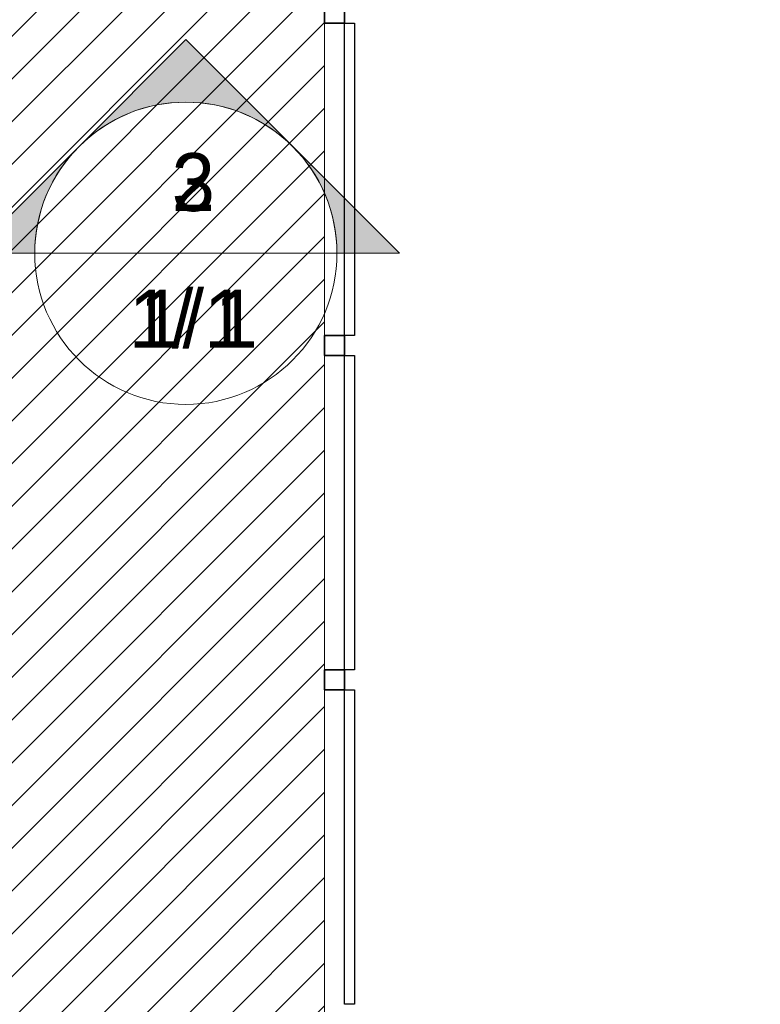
# Model space of a CAD drawing. Header units: metres. Extents: x -31 to 126, y -34 to 31.
# Tile 72 of 104: x -6.18 to -4.35, y 20.35 to 22.79. Entities that reach past the tile are written whole.
import ezdxf

# ---------------------------------------------------------------- set-up
doc = ezdxf.new("R2010")
doc.units = ezdxf.units.M
for name, color, linetype, lineweight in [('A-DETL', 90, 'Continuous', 18), ('A-DETL-GENF', 92, 'Continuous', 18), ('A-GLAZ-CURT', 52, 'Continuous', 18), ('A-GLAZ-CWMG', 51, 'Continuous', 18), ('G-ANNO-SYMB', 111, 'Continuous', 9)]:
    doc.layers.add(name, color=color, linetype=linetype, lineweight=lineweight)
doc.styles.add('Century Gothic_3', font='GOTHIC.TTF', dxfattribs={"height": 0.143711})

# ---------------------------------------------------------------- blocks, each defined once
blk = doc.blocks.new('Painel do sistema - Envidraçado-169723-PLANTA DE TETO E ACÚSTICO')
at = {"layer": 'A-GLAZ-CURT', "lineweight": 25}
for p, q in [((-0.39, -0.0495), (-0.39, -0.0245)), ((-0.39, -0.0245), (0.39, -0.0245)), ((0.39, -0.0245), (0.39, -0.0495)), ((0.39, -0.0495), (-0.39, -0.0495))]:
    blk.add_line(p, q, dxfattribs=at)
blk = doc.blocks.new('Painel do sistema - Envidraçado-169724-PLANTA DE TETO E ACÚSTICO')
at = {"layer": 'A-GLAZ-CURT', "lineweight": 25}
for p, q in [((-0.3875, -0.0495), (-0.3875, -0.0245)), ((-0.3875, -0.0245), (0.3875, -0.0245)), ((0.3875, -0.0245), (0.3875, -0.0495)), ((0.3875, -0.0495), (-0.3875, -0.0495))]:
    blk.add_line(p, q, dxfattribs=at)
blk = doc.blocks.new('Montante retangular - 50 x 150 mm-169726-PLANTA DE TETO E ACÚSTICO')
at = {"layer": 'A-GLAZ-CWMG', "lineweight": 35}
for p, q in [((0, 0.025), (-0.05, 0.025)), ((-0.05, 0.025), (-0.05, -0.025)), ((0, -0.025), (0, 0.025)), ((-0.05, -0.025), (0, -0.025))]:
    blk.add_line(p, q, dxfattribs=at)
blk = doc.blocks.new('Montante retangular - 50 x 150 mm-169681-PLANTA DE TETO E ACÚSTICO')
at = {"layer": 'A-GLAZ-CWMG', "lineweight": 35}
for p, q in [((0.025, 0.025), (-0.025, 0.025)), ((-0.025, 0.025), (-0.025, -0.025)), ((0.025, -0.025), (0.025, 0.025)), ((-0.025, -0.025), (0.025, -0.025))]:
    blk.add_line(p, q, dxfattribs=at)
blk = doc.blocks.new('Montante retangular - 50 x 150 mm-169683-PLANTA DE TETO E ACÚSTICO')
at = {"layer": 'A-GLAZ-CWMG'}
blk.add_line((-5.4273, 19.5204), (-5.4273, 20.3004), dxfattribs=at)
blk = doc.blocks.new('Montante retangular - 50 x 150 mm-169684-PLANTA DE TETO E ACÚSTICO')
at = {"layer": 'A-GLAZ-CWMG'}
blk.add_line((-5.4273, 22.0104), (-5.4273, 22.7854), dxfattribs=at)
blk = doc.blocks.new('Corte - M_Extremidade superior do corte - Preenchido-1049-PLANTA DE TETO E ACÚSTICO')
at = {"layer": 'G-ANNO-SYMB'}
h = blk.add_hatch(color=256, dxfattribs=at)
edge = h.paths.add_edge_path(flags=0)
edge.add_line((-0.009536, 0.003536), (-0.006, 0.007071))
edge.add_line((-0.006, 0.007071), (-0.002464, 0.003536))
edge.add_arc((-0.006, 0), 0.005, 45, 135)
h = blk.add_hatch(color=256, dxfattribs=at)
edge = h.paths.add_edge_path(flags=0)
edge.add_arc((-0.006, 0), 0.005, 135, 180)
edge.add_line((-0.011, 0), (-0.013071, 0))
edge.add_line((-0.013071, 0), (-0.009536, 0.003536))
h = blk.add_hatch(color=256, dxfattribs=at)
edge = h.paths.add_edge_path(flags=0)
edge.add_line((-0.002464, 0.003536), (0.001071, 0))
edge.add_line((0.001071, 0), (-0.001, 0))
edge.add_arc((-0.006, 0), 0.005, 0, 45)
for p, q in [((-0.006, 0.007071), (-0.009536, 0.003536)), ((-0.002464, 0.003536), (-0.006, 0.007071)), ((-0.009536, 0.003536), (-0.013071, 0)), ((0.001071, 0), (-0.002464, 0.003536)), ((-0.013071, 0), (-0.011, 0)), ((-0.001, 0), (0.001071, 0)), ((-0.011, 0), (-0.013071, 0)), ((-0.001, 0), (0.001071, 0))]:
    blk.add_line(p, q, dxfattribs=at)
at = {"layer": 'G-ANNO-SYMB', "lineweight": 50}
for p, q in [((0.003509, 0), (0.015025, 0)), ((0.017462, 0), (0.028978, 0))]:
    blk.add_line(p, q, dxfattribs=at)
at = {"layer": 'G-ANNO-SYMB'}
for start, end in [(360, 180), (45, 135), (135, 180), (0, 45), (180, 360)]:
    blk.add_arc((-0.006, 0), 0.005, start, end, dxfattribs=at)

msp = doc.modelspace()

# ---------------------------------------------------------------- hatches: boundary and pattern name
at = {"layer": 'A-DETL-GENF'}
h = msp.add_hatch(dxfattribs=at)
h.set_pattern_fill('FP_6', color=91, style=0, pattern_type=2)
h.set_pattern_definition([(45, (0, 0), (-0.05303301, 0.05303301), [])])
h.paths.add_polyline_path([(17.9438, -12.5146), (22.7127, -12.5146), (22.7127, -11.3146), (-0.5773, -11.3146), (-0.5773, -12.5146), (17.4727, -12.5146)], flags=0)
h.paths.add_polyline_path([(-0.7273, -12.5146), (-0.7273, -11.3146), (-3.1873, -11.3146), (-3.1873, -12.5146), (-0.7473, -12.5146)], flags=0)
h.paths.add_polyline_path([(3.5477, 0.0854), (22.7127, 0.0854), (22.7127, 1.2854), (-1.2973, 1.2854), (-1.2973, 1.3056), (-2.126, 2.0679), (-2.9402, 1.1827), (-2.8767, 1.1243), (-2.8749, 1.1263), (-1.7433, 0.0854), (2.7677, 0.0854)], flags=0)
h.paths.add_polyline_path([(-23.7273, 0.8753), (-22.4573, 0.8753), (-22.4573, 4.7753), (-24.4123, 4.7753), (-24.4123, 4.8453), (-24.5123, 4.8453), (-24.5123, 0.8753), (-23.9623, 0.8753)], flags=0)
h.paths.add_polyline_path([(-22.3573, 0.8753), (-22.3073, 0.8753), (-22.3073, 4.8453), (-22.3573, 4.8453), (-22.3573, 0.9688)], flags=0)
h.paths.add_polyline_path([(-5.8576, 3.7375), (-5.0599, 4.6339), (-5.4773, 5.0053), (-5.4773, 6.1154), (-5.4273, 6.1154), (-5.4273, 10.8354), (-5.4773, 10.8354), (-5.4773, 11.8354), (-5.4273, 11.8354), (-5.4273, 16.8354), (-5.4773, 16.8354), (-5.4773, 17.8354), (-5.4273, 17.8354), (-5.4273, 22.8354), (-5.4773, 22.8354), (-5.4773, 23.8354), (-5.4273, 23.8354), (-5.4273, 29.0854), (-6.6773, 29.0854), (-6.6773, 4.4669), (-5.9159, 3.7893)], flags=0)
h.paths.add_polyline_path([(-27.6107, 5.8854), (-27.1773, 5.8857), (-27.1773, 29.0854), (-28.4028, 29.0854), (-28.4028, 23.8354), (-28.3773, 23.8354), (-28.3773, 22.8354), (-28.4028, 22.8354), (-28.4028, 17.8354), (-28.3773, 17.8354), (-28.3773, 16.8354), (-28.4028, 16.8354), (-28.4028, 11.8354), (-28.3773, 11.8354), (-28.3773, 10.8354), (-28.4028, 10.8354), (-28.4028, 5.8854), (-27.6233, 5.8854)], flags=0)
h.paths.add_polyline_path([(-21.0013, 9.8354), (-18.2773, 9.8354), (-18.2773, 12.8354), (-21.2773, 12.8354), (-21.2773, 9.8354), (-21.0138, 9.8354)], flags=0)
h.paths.add_polyline_path([(-19.2773, 10.8354), (-20.2773, 10.8354), (-20.2773, 11.8354), (-19.2773, 11.8354), (-19.2773, 10.8416)], flags=0)
h.paths.add_polyline_path([(-19.4273, 10.9854), (-19.4273, 11.6854), (-20.1273, 11.6854), (-20.1273, 10.9854)], flags=0)
h.paths.add_polyline_path([(-18.5636, 15.8354), (-18.2773, 15.8354), (-18.2773, 18.8354), (-21.2773, 18.8354), (-21.2773, 15.8354), (-18.9316, 15.8354)], flags=0)
h.paths.add_polyline_path([(-19.7907, 16.8354), (-20.2773, 16.8354), (-20.2773, 17.8354), (-19.2773, 17.8354), (-19.2773, 16.8354), (-19.7773, 16.8354)], flags=0)
h.paths.add_polyline_path([(-19.8033, 16.9854), (-19.4273, 16.9854), (-19.4273, 17.6854), (-20.1273, 17.6854), (-20.1273, 16.9854)], flags=0)
h.paths.add_polyline_path([(-18.2773, 21.8354), (-18.2773, 24.8354), (-21.2773, 24.8354), (-21.2773, 21.8354), (-18.4753, 21.8354)], flags=0)
h.paths.add_polyline_path([(-20.1273, 22.8354), (-20.2773, 22.8354), (-20.2773, 23.8354), (-19.2773, 23.8354), (-19.2773, 22.8354), (-19.5773, 22.8354)], flags=0)
h.paths.add_polyline_path([(-19.4273, 22.9854), (-19.4273, 23.6854), (-20.1273, 23.6854), (-20.1273, 22.9854)], flags=0)

# ---------------------------------------------------------------- linework, layer by layer
at = {"layer": 'A-DETL'}
msp.add_line((-5.4273, 4.9609), (-5.4273, 29.0854), dxfattribs=at)
at = {"layer": 'G-ANNO-SYMB'}
msp.add_line((-6.1464, 22.214), (-5.3964, 22.214), dxfattribs=at)
msp.add_line((-6.1464, 22.214), (-5.3964, 22.214), dxfattribs=at)

# ---------------------------------------------------------------- block references
at = {"layer": 'A-GLAZ-CURT', "rotation": 90.00000000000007}
for name, p in [('Painel do sistema - Envidraçado-169724-PLANTA DE TETO E ACÚSTICO', (-5.4023, 22.3979)), ('Painel do sistema - Envidraçado-169723-PLANTA DE TETO E ACÚSTICO', (-5.4023, 21.5704)), ('Painel do sistema - Envidraçado-169723-PLANTA DE TETO E ACÚSTICO', (-5.4023, 20.7404))]:
    msp.add_blockref(name, p, dxfattribs=at)
at = {"layer": 'A-GLAZ-CWMG', "extrusion": (0, 0, -1), "rotation": 89.99999999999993}
for name, p in [('Montante retangular - 50 x 150 mm-169726-PLANTA DE TETO E ACÚSTICO', (5.4023, 22.8354)), ('Montante retangular - 50 x 150 mm-169681-PLANTA DE TETO E ACÚSTICO', (5.4023, 21.9854)), ('Montante retangular - 50 x 150 mm-169681-PLANTA DE TETO E ACÚSTICO', (5.4023, 21.1554))]:
    msp.add_blockref(name, p, dxfattribs=at)
at = {"layer": 'A-GLAZ-CWMG'}
for name, p in [('Montante retangular - 50 x 150 mm-169684-PLANTA DE TETO E ACÚSTICO', (0, 0)), ('Montante retangular - 50 x 150 mm-169683-PLANTA DE TETO E ACÚSTICO', (0, 1.66)), ('Montante retangular - 50 x 150 mm-169683-PLANTA DE TETO E ACÚSTICO', (0, 0.83))]:
    msp.add_blockref(name, p, dxfattribs=at)
at = {"layer": 'G-ANNO-SYMB', "extrusion": (0, 0, -1), "xscale": 74.99999999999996, "yscale": 74.99999999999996, "zscale": 74.99999999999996}
msp.add_blockref('Corte - M_Extremidade superior do corte - Preenchido-1049-PLANTA DE TETO E ACÚSTICO', (6.2214, 22.214), dxfattribs=at)
msp.add_blockref('Corte - M_Extremidade superior do corte - Preenchido-1049-PLANTA DE TETO E ACÚSTICO', (6.2214, 22.214), dxfattribs=at)

# ---------------------------------------------------------------- texts
at = {"layer": 'G-ANNO-SYMB', "attachment_point": 2, "line_spacing_factor": 0.984117, "style": 'Century Gothic_3'}
for s, insert, char_height, width in [('3', (-5.7529, 22.4624), 0.1437, 0.131391), ('2', (-5.7529, 22.4624), 0.1437, 0.131391), ('1/ 1', (-5.7529, 22.1234), 0.14371, 0.430172), ('1/1', (-5.7529, 22.1234), 0.14371, 0.365376)]:
    msp.add_mtext(s, dxfattribs=dict(at, insert=insert, char_height=char_height, width=width))

doc.saveas('drawing.dxf')
